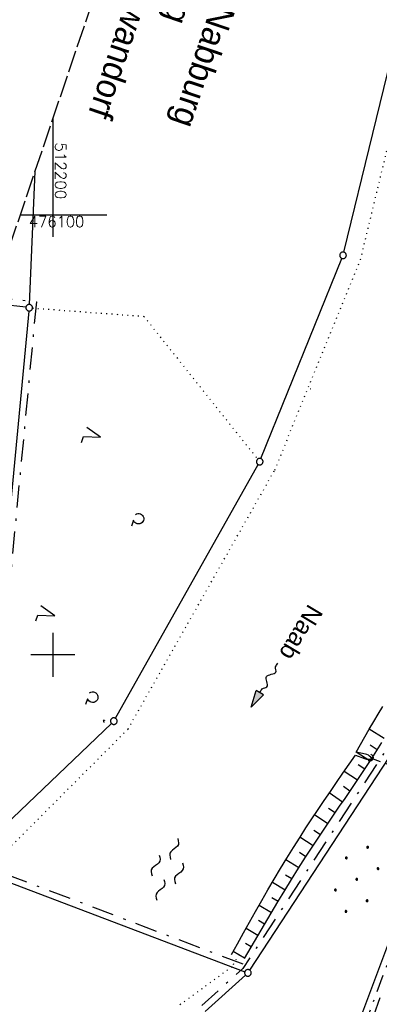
# Model space of a CAD drawing. Extents: x 511997 to 512565, y 475430 to 476399.
# Tile 17 of 32: x 512192 to 512274, y 475921 to 476144. Entities that reach past the tile are written whole.
import ezdxf

# ---------------------------------------------------------------- set-up
doc = ezdxf.new("R2010")
doc.units = 0
doc.header["$LTSCALE"] = 10
doc.header["$MEASUREMENT"] = 0
for name, pattern in [('LT00', [0]), ('LT08', [0.42, 0.2, -0.1, 0.02, -0.1]), ('LT14', [0.6, 0.5, -0.1]), ('PUNKTX2_STR', [0.6, 0.1, -0.5]), ('STRICHLINIE2', [0.375, 0.25, -0.125])]:
    doc.linetypes.add(name, pattern=pattern)
doc.layers.get('0').update_dxf_attribs({"linetype": 'LT00'})
for name, color, linetype in [('--FLIEßRICHTPFEIL', 180, 'Continuous'), ('--WASSER_GRENZE', 180, 'PUNKTX2_STR'), ('--WASSER_NUTZUNG', 180, 'Continuous'), ('-Haltung', 182, 'STRICHLINIE2'), ('DFK_GZPKT', 250, 'LT00'), ('DFK_KATASTER', 250, 'LT00'), ('DFK_NUTZUNG', 250, 'LT00'), ('DFK_NUTZUNGSGRENZE', 70, 'PUNKTX2_STR'), ('DFK_TOPO-SYM', 252, 'LT00'), ('GEMEINDEGRENZE', 3, 'LT08'), ('GEWÄSSERNAME', 255, 'Continuous'), ('GRENZNAME', 250, 'Continuous'), ('STROM_UNTER', 80, 'LT08'), ('V89_AFBR_BAB', 250, 'LT00'), ('V89_BOESCH', 250, 'LT00'), ('V89_BOSCHUNG', 250, 'LT00'), ('V89_GRABEN', 250, 'LT00'), ('V89_RASTER', 250, 'LT00'), ('V89_UK_DURCH', 182, 'LT00')]:
    doc.layers.add(name, color=color, linetype=linetype)
doc.layers.add('-BLATT_89-RAND', color=7, linetype='LT14', plot=False)
doc.styles.add('Beschrift', font='ARIAL.TTF')
doc.styles.get("Standard").update_dxf_attribs({"font": 'romans.shx'})
doc.styles.add('UNIR-H', font='unir_h.shx', dxfattribs={"width": 0.8})

# ---------------------------------------------------------------- blocks, each defined once
blk = doc.blocks.new('SYMB7222')
at = {"color": 0, "linetype": 'ByBlock'}
blk.add_line((0, 0.185), (-0.11, -0.185), dxfattribs=at)
blk.add_lwpolyline([(0.25, -0.185), (0.11, -0.185), (0, 0.185)], dxfattribs=at)
blk = doc.blocks.new('SYMB7212')
at = {"color": 0, "linetype": 'ByBlock'}
blk.add_line((0.07, -0.1), (0.21, -0.1), dxfattribs=at)
for points in [[(-0.119836, 0.00627), (-0.114449, 0.036077), (-0.101769, 0.063585), (-0.082606, 0.087042), (-0.05818, 0.104953), (-0.030047, 0.116177), (0, 0.12)], [(-0.068816, -0.098308), (-0.091239, -0.077945), (-0.107849, -0.052617), (-0.117589, -0.023936), (-0.119836, 0.00627)], [(0, 0.12), (0.030047, 0.116177), (0.05818, 0.104953), (0.082606, 0.087041), (0.101769, 0.063585), (0.114449, 0.036077), (0.119836, 0.00627)], [(0.119836, 0.00627), (0.117589, -0.023936), (0.107849, -0.052617), (0.091239, -0.077945), (0.068816, -0.098308)]]:
    blk.add_lwpolyline(points, dxfattribs=at)
blk = doc.blocks.new('SYMB7301')
at = {"color": 0, "linetype": 'ByBlock'}
for p, q in [((-0.128693, 0), (0, 0.128693)), ((0, -0.128693), (-0.128693, 0)), ((0, 0.128693), (0.128693, 0)), ((0.128693, 0), (0, -0.128693)), ((0.000059, -0.009738), (0.000059, 0.009897)), ((-0.00901, -0.004339), (-0.002225, -0.009749))]:
    blk.add_line(p, q, dxfattribs=at)
for points in [[(-0.002225, 0.009749), (-0.00901, 0.004339), (-0.00901, -0.004339)], [(0.01, 0), (0.006235, 0.007818), (-0.002225, 0.009749)], [(-0.002225, -0.009749), (0.006235, -0.007818), (0.01, 0)]]:
    blk.add_lwpolyline(points, dxfattribs=at)
blk = doc.blocks.new('SYMB7309')
at = {"color": 0, "linetype": 'ByBlock'}
for p, q in [((1.558, 3.279999), (-1.558, 3.28)), ((0, 0.5002), (0, 3.28))]:
    blk.add_line(p, q, dxfattribs=at)
for points in [[(-0.984, 3.526), (-1.558, 3.28), (-0.984, 3.034)], [(-0.031408, 0.499213), (-0.093728, 0.49134), (-0.15457, 0.475719), (-0.212975, 0.452595), (-0.268021, 0.422333), (-0.31884, 0.385411), (-0.36463, 0.342411), (-0.40467, 0.29401), (-0.438329, 0.240973), (-0.465074, 0.184136), (-0.484486, 0.124395), (-0.496256, 0.062692), (-0.5002, 0)], [(-0.5002, 0), (-0.496256, -0.062692), (-0.484486, -0.124395), (-0.465074, -0.184136), (-0.438329, -0.240973), (-0.404671, -0.29401), (-0.36463, -0.342411), (-0.31884, -0.385411), (-0.268021, -0.422333), (-0.212975, -0.452595), (-0.15457, -0.475719), (-0.093728, -0.49134), (-0.031408, -0.499213), (0.031408, -0.499213), (0.093728, -0.49134), (0.15457, -0.475719), (0.212975, -0.452595), (0.268021, -0.422333), (0.31884, -0.385411), (0.36463, -0.342411), (0.404671, -0.29401), (0.438329, -0.240973), (0.465075, -0.184136), (0.484486, -0.124395), (0.496256, -0.062692), (0.500201, 0)], [(0.5002, 0), (0.496256, 0.062692), (0.484485, 0.124395), (0.465074, 0.184136), (0.438329, 0.240973), (0.40467, 0.29401), (0.36463, 0.34241), (0.31884, 0.385411), (0.268021, 0.422333), (0.212975, 0.452595), (0.15457, 0.475719), (0.093728, 0.49134), (0.031408, 0.499213), (-0.031408, 0.499213)], [(0.984, 3.526), (1.558, 3.279999), (0.984, 3.034)]]:
    blk.add_lwpolyline(points, dxfattribs=at)
blk = doc.blocks.new('SYMB7010')
at = {"color": 0, "linetype": 'ByBlock'}
for points in [[(-0.031408, 0.499213), (-0.093728, 0.49134), (-0.15457, 0.475719), (-0.212975, 0.452595), (-0.268021, 0.422333), (-0.31884, 0.385411), (-0.36463, 0.342411), (-0.40467, 0.29401), (-0.438329, 0.240973), (-0.465074, 0.184136), (-0.484486, 0.124395), (-0.496256, 0.062692), (-0.5002, 0)], [(-0.5002, 0), (-0.496256, -0.062692), (-0.484486, -0.124395), (-0.465075, -0.184136), (-0.438329, -0.240973), (-0.404671, -0.29401), (-0.36463, -0.342411), (-0.31884, -0.385411), (-0.268021, -0.422333), (-0.212975, -0.452595), (-0.154571, -0.475719), (-0.093728, -0.49134), (-0.031408, -0.499213), (0.031408, -0.499213)], [(0.5002, 0), (0.496256, 0.062692), (0.484485, 0.124395), (0.465074, 0.184136), (0.438329, 0.240973), (0.40467, 0.29401), (0.36463, 0.342411), (0.31884, 0.385411), (0.268021, 0.422333), (0.212975, 0.452595), (0.15457, 0.475719), (0.093728, 0.49134), (0.031408, 0.499213), (-0.031408, 0.499213)], [(0.031408, -0.499213), (0.093728, -0.491341), (0.15457, -0.475719), (0.212975, -0.452595), (0.268021, -0.422333), (0.31884, -0.385411), (0.36463, -0.342411), (0.404671, -0.294011), (0.438329, -0.240974), (0.465075, -0.184136), (0.484486, -0.124395), (0.496256, -0.062692), (0.500201, 0)]]:
    blk.add_lwpolyline(points, dxfattribs=at)
blk = doc.blocks.new('SYMB7250')
at = {"color": 0, "linetype": 'ByBlock'}
for points in [[(-0.25, 0.28), (-0.208333, 0.308889), (-0.166667, 0.331111), (-0.125, 0.34), (-0.083333, 0.331111), (-0.041667, 0.308889), (0, 0.28)], [(0, 0.28), (0.041667, 0.251111), (0.083333, 0.228889), (0.125, 0.22), (0.166667, 0.228889), (0.208333, 0.251111), (0.25, 0.28)], [(-0.74, 0), (-0.698333, 0.028889), (-0.656667, 0.051111), (-0.615, 0.06), (-0.573333, 0.051111), (-0.531667, 0.028889), (-0.49, 0)], [(-0.49, 0), (-0.448333, -0.028889), (-0.406667, -0.051111), (-0.365, -0.06), (-0.323333, -0.051111), (-0.281667, -0.028889), (-0.24, 0)], [(0.24, 0), (0.281667, 0.028889), (0.323333, 0.051111), (0.365, 0.06), (0.406667, 0.051111), (0.448333, 0.028889), (0.49, 0)], [(0.49, 0), (0.531667, -0.028889), (0.573333, -0.051111), (0.615, -0.06), (0.656667, -0.051111), (0.698333, -0.028889), (0.74, 0)], [(-0.25, -0.28), (-0.208333, -0.251111), (-0.166667, -0.228889), (-0.125, -0.22), (-0.083333, -0.228889), (-0.041667, -0.251111), (0, -0.28)], [(0, -0.28), (0.041667, -0.308889), (0.083333, -0.331111), (0.125, -0.34), (0.166667, -0.331111), (0.208333, -0.308889), (0.25, -0.28)]]:
    blk.add_lwpolyline(points, dxfattribs=at)
blk = doc.blocks.new('FLIEßRICHTPFEIL')
at = {"layer": '--FLIEßRICHTPFEIL'}
blk.add_hatch(color=256, dxfattribs=at).paths.add_polyline_path([(-1.95, 0.4875), (-1.95, -0.4875), (0, 0)])
for p, q in [((-1.95, 0.4875), (-1.95, -0.4875)), ((-1.95, 0.4875), (0, 0)), ((0, 0), (-1.95, -0.4875))]:
    blk.add_line(p, q, dxfattribs=at)
at = {"layer": '--FLIEßRICHTPFEIL', "start_tangent": (-1, 0), "end_tangent": (-1, 0)}
blk.add_spline([(-1.95, 0), (-2.4375, 0), (-2.925, 0.325), (-3.4125, 0), (-3.9, -0.325), (-4.3875, 0), (-4.875, 0.325), (-5.3625, 0), (-5.85, 0)], degree=3, dxfattribs=at)
blk = doc.blocks.new('SYMB1107')
at = {"color": 0, "linetype": 'ByBlock'}
for points in [[(-0.2, 0), (-0.196157, 0.039018), (-0.184776, 0.076537), (-0.166294, 0.111114), (-0.141421, 0.141421), (-0.111114, 0.166294), (-0.076537, 0.184776), (-0.039018, 0.196157), (0, 0.2)], [(0, 0.2), (0.039018, 0.196157), (0.076537, 0.184776), (0.111114, 0.166294), (0.141421, 0.141421), (0.166294, 0.111114), (0.184776, 0.076537), (0.196157, 0.039018), (0.2, 0)]]:
    blk.add_lwpolyline(points, dxfattribs=at)
blk = doc.blocks.new('Ackerland7')
at = {"layer": 'DFK_NUTZUNG', "color": 0, "linetype": 'ByBlock'}
for p, q in [((-4, 3.93), (-4, 3.67)), ((-3.95, 3.63), (-3.95, 3.97)), ((-3.9, 3.99), (-3.9, 3.61)), ((-3.85, 3.6), (-3.85, 4)), ((-3.8, 3.99), (-3.8, 3.61)), ((-3.75, 3.63), (-3.75, 3.97)), ((-3.7, 3.93), (-3.7, 3.67)), ((-3.65, 3.8), (-3.65, 3.8)), ((3.7, 3.93), (3.7, 3.67)), ((3.75, 3.63), (3.75, 3.97)), ((3.8, 3.99), (3.8, 3.61)), ((3.85, 3.6), (3.85, 4)), ((3.9, 3.99), (3.9, 3.61)), ((3.95, 3.63), (3.95, 3.97)), ((4, 3.93), (4, 3.67)), ((4.05, 3.8), (4.05, 3.8)), ((-7.85, 0.13), (-7.85, -0.13)), ((-7.8, -0.17), (-7.8, 0.17)), ((-7.75, 0.19), (-7.75, -0.19)), ((-7.7, -0.2), (-7.7, 0.2)), ((-7.65, 0.19), (-7.65, -0.19)), ((-7.6, -0.17), (-7.6, 0.17)), ((-7.55, 0.13), (-7.55, -0.13)), ((-7.5, 0), (-7.5, 0)), ((-0.15, 0.13), (-0.15, -0.13)), ((-0.1, -0.17), (-0.1, 0.17)), ((-0.05, 0.19), (-0.05, -0.19)), ((0, -0.2), (0, 0.2)), ((0.05, 0.19), (0.05, -0.19)), ((0.1, -0.17), (0.1, 0.17)), ((0.15, 0.13), (0.15, -0.13)), ((0.2, 0), (0.2, 0)), ((7.55, 0.13), (7.55, -0.13)), ((7.6, -0.17), (7.6, 0.17)), ((7.65, 0.19), (7.65, -0.19)), ((7.7, -0.2), (7.7, 0.2)), ((7.75, 0.19), (7.75, -0.19)), ((7.8, -0.17), (7.8, 0.17)), ((7.85, 0.13), (7.85, -0.13)), ((7.9, 0), (7.9, 0)), ((-4, -3.67), (-4, -3.93)), ((-3.95, -3.97), (-3.95, -3.63)), ((-3.9, -3.61), (-3.9, -3.99)), ((-3.85, -4), (-3.85, -3.6)), ((-3.8, -3.61), (-3.8, -3.99)), ((-3.75, -3.97), (-3.75, -3.63)), ((-3.7, -3.67), (-3.7, -3.93)), ((-3.65, -3.8), (-3.65, -3.8)), ((3.7, -3.67), (3.7, -3.93)), ((3.75, -3.97), (3.75, -3.63)), ((3.8, -3.61), (3.8, -3.99)), ((3.85, -4), (3.85, -3.6)), ((3.9, -3.61), (3.9, -3.99)), ((3.95, -3.97), (3.95, -3.63)), ((4, -3.67), (4, -3.93)), ((4.05, -3.8), (4.05, -3.8))]:
    blk.add_line(p, q, dxfattribs=at)
for points in [[(-3.65, 3.8), (-3.67, 3.89), (-3.73, 3.96), (-3.81, 3.99), (-3.89, 3.99), (-3.97, 3.96), (-4.03, 3.89), (-4.05, 3.8), (-4.03, 3.71), (-3.97, 3.64), (-3.89, 3.6), (-3.81, 3.6), (-3.73, 3.64), (-3.67, 3.71), (-3.65, 3.8)], [(4.05, 3.8), (4.03, 3.89), (3.97, 3.96), (3.89, 3.99), (3.81, 3.99), (3.73, 3.96), (3.67, 3.89), (3.65, 3.8), (3.67, 3.71), (3.73, 3.64), (3.81, 3.61), (3.89, 3.61), (3.97, 3.64), (4.03, 3.71), (4.05, 3.8)], [(-7.5, 0), (-7.52, 0.09), (-7.58, 0.16), (-7.66, 0.19), (-7.74, 0.19), (-7.82, 0.16), (-7.88, 0.09), (-7.9, 0)], [(0.2, 0), (0.18, 0.09), (0.12, 0.16), (0.04, 0.19), (-0.04, 0.19), (-0.12, 0.16), (-0.18, 0.09), (-0.2, 0)], [(-0.2, 0), (-0.18, -0.09), (-0.12, -0.16), (-0.04, -0.19), (0.04, -0.19), (0.12, -0.16), (0.18, -0.09), (0.2, 0)], [(7.9, 0), (7.88, 0.09), (7.82, 0.16), (7.74, 0.19), (7.66, 0.19), (7.58, 0.16), (7.52, 0.09), (7.5, 0)], [(7.5, 0), (7.52, -0.09), (7.58, -0.16), (7.66, -0.19), (7.74, -0.19), (7.82, -0.16), (7.88, -0.09), (7.9, 0)], [(-7.9, 0), (-7.88, -0.09), (-7.82, -0.16), (-7.74, -0.19), (-7.66, -0.19), (-7.58, -0.16), (-7.52, -0.09), (-7.5, 0)], [(-3.65, -3.8), (-3.67, -3.71), (-3.73, -3.64), (-3.81, -3.61), (-3.89, -3.61), (-3.97, -3.64), (-4.03, -3.71), (-4.05, -3.8), (-4.03, -3.89), (-3.97, -3.96), (-3.89, -3.99), (-3.81, -3.99), (-3.73, -3.96), (-3.67, -3.89), (-3.65, -3.8)], [(4.05, -3.8), (4.03, -3.71), (3.97, -3.64), (3.89, -3.61), (3.81, -3.61), (3.73, -3.64), (3.67, -3.71), (3.65, -3.8), (3.67, -3.89), (3.73, -3.96), (3.81, -3.99), (3.89, -3.99), (3.97, -3.96), (4.03, -3.89), (4.05, -3.8)]]:
    blk.add_lwpolyline(points, dxfattribs=at)

msp = doc.modelspace()

# ---------------------------------------------------------------- linework, layer by layer
at = {"layer": '--WASSER_GRENZE', "ltscale": 0.2}
for p, q in [((512269.89, 476089.8), (512290.56, 476175.43)), ((512250.39, 476041.97), (512269.89, 476089.8)), ((512217.08, 475983.11), (512250.39, 476041.97)), ((512217.08, 475983.11), (512184.48, 475950.43)), ((512242.25, 475931.82), (512240.66, 475929.09)), ((512240.66, 475929.09), (512228.52, 475920.19))]:
    msp.add_line(p, q, dxfattribs=at)
at = {"layer": '-BLATT_89-RAND'}
msp.add_lwpolyline([(512293.56, 476398.61), (511997.32, 475522.33), (512269.2, 475430.42), (512565.44, 476306.7), (512293.56, 476398.61)], dxfattribs=at)
at = {"layer": '-Haltung'}
msp.add_line((512330.38, 475954.16), (512272.63, 475976.38), dxfattribs=at)
at = {"layer": 'DFK_KATASTER'}
for p, q in [((512266.09, 476091.5), (512286.59, 476175.62)), ((512195.94, 476109.85), (512194.67, 476079.61)), ((512247.27, 476044.58), (512265.63, 476090.07)), ((512193.9, 476078.95), (512188.33, 476079.61)), ((512194.57, 476078.11), (512188.22, 476010.88)), ((512214.23, 475985.57), (512246.62, 476043.23)), ((512269.97, 475917.62), (512311.44, 476029.04)), ((512244.72, 475928.34), (512288.72, 475995.59)), ((512213.32, 475984.4), (512180.25, 475952.76)), ((512180.41, 475951.97), (512243.61, 475927.98)), ((512243.75, 475927.21), (512234.61, 475918.94))]:
    msp.add_line(p, q, dxfattribs=at)
at = {"layer": 'DFK_NUTZUNGSGRENZE', "ltscale": 0.2}
for p, q in [((512195.39, 476078.8), (512220.68, 476076.9)), ((512220.68, 476076.9), (512246.52, 476044.47))]:
    msp.add_line(p, q, dxfattribs=at)
at = {"layer": 'GEMEINDEGRENZE', "ltscale": 2.5, "flags": 128}
for points in [[(512186.98, 476083.37), (512188.46, 476081.11), (512196.27, 476080.18), (512189.64, 476009.95), (512181.37, 475953.21), (512244.84, 475929.11)], [(512284.95, 475477), (512267.81, 475490.73), (512251.31, 475522.19), (512242.37, 475555.3), (512229.97, 475584.98), (512227.01, 475610.4), (512238.86, 475661.14), (512275.55, 475791.69), (512297.96, 475860.4), (512299.32, 475864.34), (512322.1, 475898.59), (512340.39, 475931.96), (512366.59, 476019.31), (512318.09, 476028.59), (512312.28, 476031.12), (512305.69, 476033.81), (512287.82, 475996.96), (512243.16, 475928.69), (512232.75, 475919.29), (512200.58, 475820.9), (512193.73, 475799.02), (512174.8, 475704.06), (512153.08, 475591.51), (512137.53, 475520.72), (512131.52, 475505.41), (512122.11, 475480.14)]]:
    msp.add_lwpolyline(points, dxfattribs=at)
at = {"layer": 'STROM_UNTER', "ltscale": 2, "flags": 128}
msp.add_lwpolyline([(512446.37, 476346.95), (512441.89, 476337.52), (512422.54, 476294.31), (512409.88, 476265.15), (512403.87, 476251.37), (512398.74, 476239.7), (512387.19, 476212.42), (512377.33, 476188.66), (512363.53, 476155.45), (512355.32, 476135.55), (512344.46, 476108.79), (512339.24, 476095.98), (512321.54, 476050.79), (512313.7, 476028.7), (512300.89, 475996.83), (512277.43, 475933.71), (512263.45, 475896.17), (512257.64, 475879.29), (512247.91, 475851.33), (512241.34, 475831.49), (512239.16, 475825.05), (512227.45, 475790.8), (512213.66, 475750.66), (512199.44, 475707.54), (512188.93, 475674.4), (512180.51, 475646.83), (512162.54, 475589.79), (512151.76, 475558.72), (512137.69, 475518.75), (512131.72, 475500.22), (512126.24, 475478.75)], dxfattribs=at)
at = {"layer": 'V89_AFBR_BAB'}
msp.add_lwpolyline([(512274.27, 475922.03), (512272.82, 475917.99)], dxfattribs=at)
at = {"layer": 'V89_BOESCH'}
for points in [[(512268.9, 475977.86), (512269.89, 475979.6), (512270.88, 475981.33), (512271.87, 475983.07), (512272.88, 475984.8), (512273.89, 475986.52), (512274.92, 475988.24)], [(512243.52, 475930.99), (512245.03, 475933.57), (512246.54, 475936.14), (512248.06, 475938.72), (512249.59, 475941.29), (512251.12, 475943.85), (512252.67, 475946.4), (512254.24, 475948.95), (512255.82, 475951.48), (512257.42, 475954), (512259.04, 475956.51), (512260.25, 475958.33), (512261.46, 475960.14), (512262.68, 475961.95), (512263.91, 475963.75), (512265.14, 475965.56), (512266.37, 475967.36), (512267.59, 475969.17), (512268.81, 475970.98), (512270.03, 475972.79), (512271.23, 475974.61), (512272.41, 475976.44), (512273.57, 475978.25), (512274.71, 475980.07)], [(512240.56, 475931.88), (512241.93, 475934.34), (512243.3, 475936.79), (512244.68, 475939.24), (512246.06, 475941.69), (512247.46, 475944.13), (512248.86, 475946.56), (512250.28, 475948.98), (512251.71, 475951.4), (512253.17, 475953.8), (512254.64, 475956.19), (512256.14, 475958.56), (512257.49, 475960.66), (512258.85, 475962.75), (512260.24, 475964.83), (512261.63, 475966.9), (512263.04, 475968.96), (512264.46, 475971.01), (512265.88, 475973.07), (512267.31, 475975.12), (512268.74, 475977.16)]]:
    msp.add_lwpolyline(points, dxfattribs=at)
at = {"layer": 'V89_BOSCHUNG'}
for p, q in [((512275.26, 475980.97), (512271.87, 475983.07)), ((512273.66, 475978.41), (512272.03, 475979.44)), ((512272.04, 475975.86), (512268.91, 475977.88)), ((512270.84, 475974.03), (512269.36, 475974.99)), ((512269.17, 475971.51), (512266.18, 475973.5)), ((512267.48, 475969.01), (512265.98, 475970.03)), ((512265.79, 475966.52), (512262.79, 475968.59)), ((512264.11, 475964.05), (512262.6, 475965.07)), ((512262.43, 475961.57), (512259.42, 475963.6)), ((512259.1, 475956.6), (512256.13, 475958.56)), ((512260.76, 475959.09), (512259.26, 475960.09)), ((512257.48, 475954.1), (512256, 475955.05)), ((512255.88, 475951.58), (512252.95, 475953.44)), ((512254.3, 475949.05), (512252.84, 475949.95)), ((512252.73, 475946.5), (512249.86, 475948.26)), ((512251.18, 475943.94), (512249.76, 475944.8)), ((512249.64, 475941.38), (512246.84, 475943.05)), ((512248.11, 475938.8), (512246.73, 475939.62)), ((512246.59, 475936.23), (512243.88, 475937.82)), ((512245.07, 475933.64), (512243.74, 475934.42)), ((512243.56, 475931.05), (512240.95, 475932.58))]:
    msp.add_line(p, q, dxfattribs=at)
at = {"layer": 'V89_GRABEN'}
msp.add_lwpolyline([(512268.74, 475977.16), (512270.8, 475976.42), (512271.2, 475976.28), (512271.61, 475976.24), (512272.02, 475976.29), (512272.41, 475976.44), (512272.21, 475976.73), (512271.95, 475976.98), (512271.66, 475977.17), (512271.33, 475977.31), (512270.98, 475977.39), (512268.9, 475977.86)], dxfattribs=at)
at = {"layer": 'V89_RASTER'}
for p, q in [((512200, 476121.87), (512200, 476095)), ((512192.61, 476100), (512212.29, 476100)), ((512200, 476005), (512200, 475995)), ((512205, 476000), (512195, 476000))]:
    msp.add_line(p, q, dxfattribs=at)

# ---------------------------------------------------------------- block references
at = {"layer": '--FLIEßRICHTPFEIL', "xscale": 1.999999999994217, "yscale": 1.999999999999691, "zscale": 2, "rotation": 238.6031577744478}
msp.add_blockref('FLIEßRICHTPFEIL', (512245.02, 475988.07), dxfattribs=at)
at = {"layer": '--WASSER_NUTZUNG', "xscale": 9.999999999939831, "yscale": 10.00000000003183, "zscale": 10, "rotation": 251.2882999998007}
msp.add_blockref('SYMB7250', (512225.99, 475951.23), dxfattribs=at)
at = {"layer": 'DFK_GZPKT', "xscale": 1.499999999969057, "yscale": 1.5, "zscale": 1.5, "rotation": 251.2881100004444}
for p in [(512265.91, 476090.77), (512194.64, 476078.86), (512246.99, 476043.88), (512213.86, 475984.92), (512244.31, 475927.71)]:
    msp.add_blockref('SYMB7010', p, dxfattribs=at)
at = {"layer": 'DFK_NUTZUNG', "xscale": 10, "yscale": 10, "zscale": 10, "rotation": 251.28826}
for name, p in [('SYMB7222', (512209.11, 476050.04)), ('SYMB7212', (512219.47, 476030.92)), ('SYMB7222', (512198.7, 476009.47)), ('SYMB7212', (512209.06, 475990.35))]:
    msp.add_blockref(name, p, dxfattribs=at)
at = {"layer": 'DFK_NUTZUNG', "rotation": 251.2883000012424}
msp.add_blockref('Ackerland7', (512269.02, 475948.97), dxfattribs=at)
at = {"layer": 'DFK_TOPO-SYM', "xscale": 0.1, "yscale": 0.1, "zscale": 0.1, "rotation": 359.99968}
for name, p in [('SYMB7301', (512258.56, 476060.42)), ('SYMB7309', (512211.61, 475984.72))]:
    msp.add_blockref(name, p, dxfattribs=at)
at = {"layer": 'V89_UK_DURCH', "xscale": 4.000000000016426, "yscale": 4.000000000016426, "zscale": 4, "rotation": 251.3214071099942}
msp.add_blockref('SYMB1107', (512271.93, 475976.64), dxfattribs=at)

# ---------------------------------------------------------------- texts
at = {"layer": 'GEWÄSSERNAME', "style": 'Beschrift'}
msp.add_text('Naab', height=4, rotation=239.0949, dxfattribs=at).set_placement((512258.1, 476011.76))
at = {"layer": 'GRENZNAME', "insert": (512255.36, 476187.39), "char_height": 5.6, "width": 89.3696, "attachment_point": 1, "rotation": 251.3214, "style": 'UNIR-H'}
msp.add_mtext('{\\W1;Gemarkung: Nabburg\\PStadt: Nabburg\\PLandkreis: Schwandorf}', dxfattribs=at)
at = {"layer": 'V89_RASTER'}
for s, rotation, width, p in [(' 512200', 269.9996, 1.006, (512200.54, 476118.15)), (' 476100', 359.9996, 0.979, (512192.9, 476097.17))]:
    msp.add_text(s, height=2.5, rotation=rotation, dxfattribs=dict(at, width=width)).set_placement(p)

doc.saveas('drawing.dxf')
